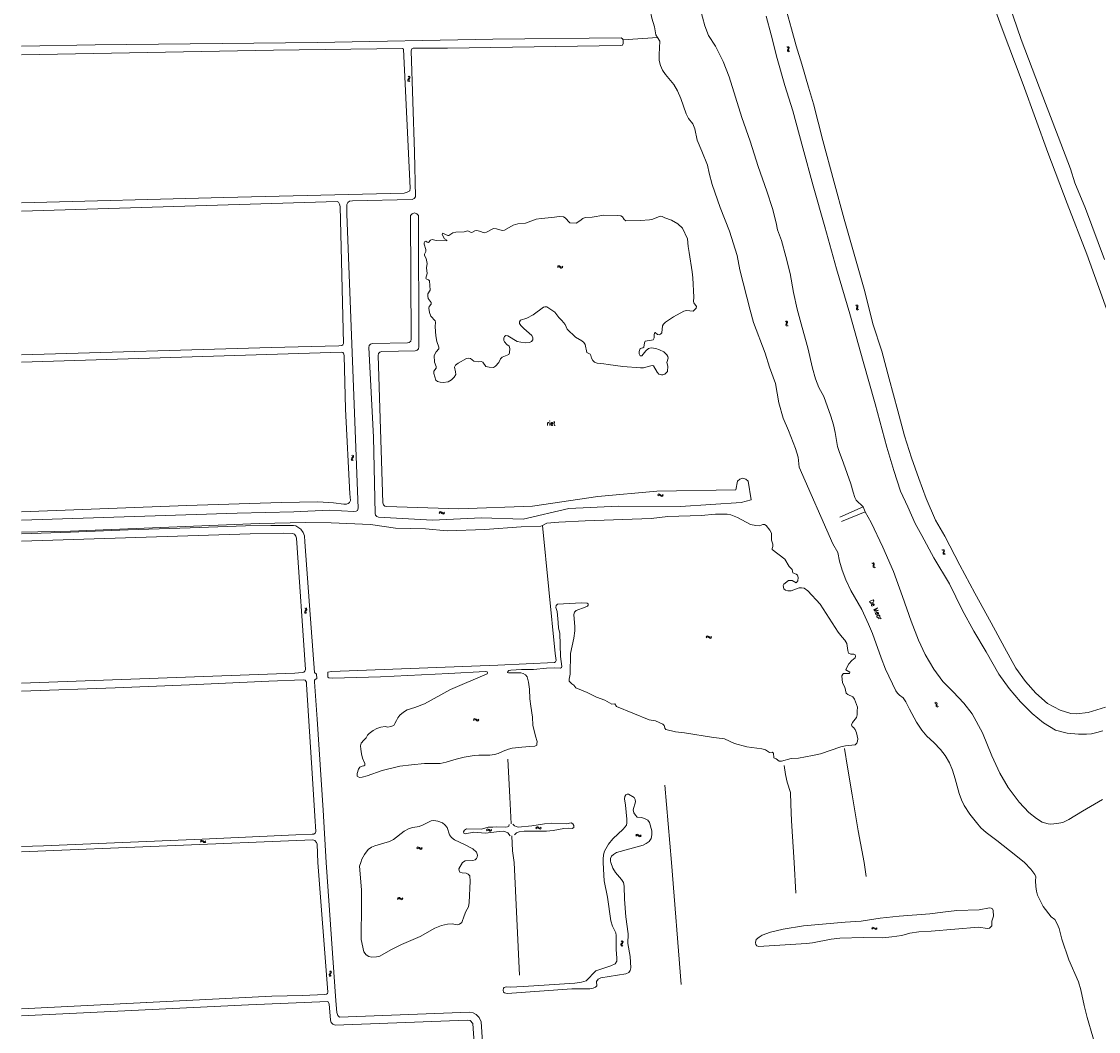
# Model space of a CAD drawing. Header units: metres. Extents: x 189705 to 199106, y 581686 to 588448.
# Tile 45 of 256: x 192000 to 192504, y 583921 to 584394. Entities that reach past the tile are written whole.
import ezdxf

# ---------------------------------------------------------------- set-up
doc = ezdxf.new("R2010")
doc.units = ezdxf.units.M
doc.layers.add('B-WA-OG-GBKN-G', color=7, linetype='Continuous', lineweight=18)
doc.styles.add('Style-STANDARD', font='STANDARD.shx')

msp = doc.modelspace()

# ---------------------------------------------------------------- linework, layer by layer
at = {"layer": 'B-WA-OG-GBKN-G'}
for p, q in [((192358.524, 584382.027), (192358.872, 584381.816)), ((192358.767, 584380.464), (192358.762, 584380.135)), ((192358.762, 584380.135), (192358.967, 584379.868)), ((192358.921, 584380.842), (192358.767, 584380.464)), ((192358.872, 584381.816), (192359.072, 584381.555)), ((192359.07, 584381.229), (192358.921, 584380.842)), ((192358.967, 584379.868), (192359.317, 584379.657)), ((192358.995, 584382.183), (192359.345, 584381.974)), ((192359.072, 584381.555), (192359.07, 584381.229)), ((192359.24, 584380.621), (192359.235, 584380.292)), ((192359.235, 584380.292), (192359.439, 584380.024)), ((192359.392, 584381), (192359.24, 584380.621)), ((192359.345, 584381.974), (192359.546, 584381.716)), ((192359.543, 584381.378), (192359.392, 584381)), ((192359.439, 584380.024), (192359.789, 584379.813)), ((192359.546, 584381.716), (192359.543, 584381.378)), ((192181.079, 584368.15), (192181.371, 584367.866)), ((192181.371, 584367.866), (192181.508, 584367.568)), ((192181.508, 584367.568), (192181.434, 584367.25)), ((192181.573, 584368.197), (192181.868, 584367.916)), ((192181.868, 584367.916), (192182.007, 584367.619)), ((192182.007, 584367.619), (192181.929, 584367.29)), ((192180.969, 584366.572), (192180.89, 584366.252)), ((192180.89, 584366.252), (192181.032, 584365.946)), ((192181.203, 584366.906), (192180.969, 584366.572)), ((192181.032, 584365.946), (192181.326, 584365.662)), ((192181.434, 584367.25), (192181.203, 584366.906)), ((192181.465, 584366.619), (192181.387, 584366.299)), ((192181.387, 584366.299), (192181.526, 584365.993)), ((192181.697, 584366.955), (192181.465, 584366.619)), ((192181.526, 584365.993), (192181.821, 584365.71)), ((192181.929, 584367.29), (192181.697, 584366.955)), ((192251.066, 584279.045), (192251.36, 584279.327)), ((192251.092, 584278.549), (192251.388, 584278.829)), ((192251.36, 584279.327), (192251.662, 584279.453)), ((192251.388, 584278.829), (192251.692, 584278.953)), ((192251.662, 584279.453), (192251.988, 584279.361)), ((192251.692, 584278.953), (192252.006, 584278.865)), ((192251.988, 584279.361), (192252.312, 584279.115)), ((192252.006, 584278.865), (192252.34, 584278.619)), ((192252.312, 584279.115), (192252.638, 584278.869)), ((192252.34, 584278.619), (192252.664, 584278.371)), ((192252.638, 584278.869), (192252.954, 584278.777)), ((192252.664, 584278.371), (192252.98, 584278.279)), ((192252.954, 584278.777), (192253.266, 584278.903)), ((192252.98, 584278.279), (192253.292, 584278.407)), ((192253.266, 584278.903), (192253.562, 584279.185)), ((192253.292, 584278.407), (192253.588, 584278.689)), ((192391.071, 584260.786), (192390.699, 584260.954)), ((192391.305, 584260.543), (192391.071, 584260.786)), ((192391.125, 584259.429), (192391.232, 584259.822)), ((192391.162, 584259.092), (192391.125, 584259.429)), ((192391.521, 584260.995), (192391.149, 584261.164)), ((192391.392, 584258.86), (192391.162, 584259.092)), ((192391.232, 584259.822), (192391.338, 584260.216)), ((192391.338, 584260.216), (192391.305, 584260.543)), ((192391.764, 584258.693), (192391.392, 584258.86)), ((192391.757, 584260.754), (192391.521, 584260.995)), ((192391.578, 584259.632), (192391.681, 584260.033)), ((192391.614, 584259.307), (192391.578, 584259.632)), ((192391.843, 584259.072), (192391.614, 584259.307)), ((192391.681, 584260.033), (192391.79, 584260.427)), ((192391.79, 584260.427), (192391.757, 584260.754)), ((192392.214, 584258.903), (192391.843, 584259.072)), ((192358.15, 584253.234), (192357.801, 584253.445)), ((192358.04, 584251.542), (192358.043, 584251.88)), ((192358.24, 584251.283), (192358.04, 584251.542)), ((192358.043, 584251.88), (192358.196, 584252.257)), ((192358.354, 584252.965), (192358.15, 584253.234)), ((192358.196, 584252.257), (192358.348, 584252.636)), ((192358.622, 584253.389), (192358.273, 584253.6)), ((192358.348, 584252.636), (192358.354, 584252.965)), ((192358.514, 584251.701), (192358.517, 584252.028)), ((192358.714, 584251.441), (192358.514, 584251.701)), ((192358.517, 584252.028), (192358.667, 584252.414)), ((192358.828, 584253.121), (192358.622, 584253.389)), ((192358.667, 584252.414), (192358.822, 584252.792)), ((192359.062, 584251.228), (192358.714, 584251.441)), ((192358.822, 584252.792), (192358.828, 584253.121)), ((192358.59, 584251.073), (192358.24, 584251.283)), ((192154.529, 584189.17), (192154.449, 584188.851)), ((192154.449, 584188.851), (192154.589, 584188.544)), ((192154.764, 584189.503), (192154.529, 584189.17)), ((192154.589, 584188.544), (192154.883, 584188.259)), ((192154.645, 584190.748), (192154.937, 584190.463)), ((192154.997, 584189.847), (192154.764, 584189.503)), ((192154.937, 584190.463), (192155.073, 584190.164)), ((192155.026, 584189.215), (192154.946, 584188.896)), ((192154.946, 584188.896), (192155.084, 584188.589)), ((192155.073, 584190.164), (192154.997, 584189.847)), ((192155.259, 584189.551), (192155.026, 584189.215)), ((192155.084, 584188.589), (192155.377, 584188.304)), ((192155.14, 584190.793), (192155.433, 584190.51)), ((192155.492, 584189.884), (192155.259, 584189.551)), ((192155.433, 584190.51), (192155.571, 584190.213)), ((192155.571, 584190.213), (192155.492, 584189.884)), ((192297.996, 584172.156), (192298.288, 584172.44)), ((192298.025, 584171.66), (192298.319, 584171.942)), ((192298.288, 584172.44), (192298.589, 584172.568)), ((192298.319, 584171.942), (192298.622, 584172.068)), ((192298.589, 584172.568), (192298.916, 584172.478)), ((192298.622, 584172.068), (192298.937, 584171.982)), ((192298.916, 584172.478), (192299.241, 584172.234)), ((192298.937, 584171.982), (192299.273, 584171.739)), ((192299.241, 584172.234), (192299.569, 584171.991)), ((192299.273, 584171.739), (192299.599, 584171.493)), ((192299.569, 584171.991), (192299.886, 584171.901)), ((192299.599, 584171.493), (192299.915, 584171.403)), ((192299.886, 584171.901), (192300.197, 584172.029)), ((192299.915, 584171.403), (192300.226, 584171.533)), ((192300.197, 584172.029), (192300.491, 584172.313)), ((192300.226, 584171.533), (192300.52, 584171.817)), ((192195.617, 584163.908), (192195.912, 584164.189)), ((192195.641, 584163.412), (192195.938, 584163.691)), ((192195.912, 584164.189), (192196.214, 584164.314)), ((192195.938, 584163.691), (192196.243, 584163.814)), ((192196.214, 584164.314), (192196.54, 584164.221)), ((192196.243, 584163.814), (192196.556, 584163.725)), ((192196.54, 584164.221), (192196.863, 584163.974)), ((192196.556, 584163.725), (192196.89, 584163.478)), ((192196.863, 584163.974), (192197.188, 584163.727)), ((192196.89, 584163.478), (192197.213, 584163.229)), ((192197.188, 584163.727), (192197.504, 584163.634)), ((192197.213, 584163.229), (192197.529, 584163.136)), ((192197.504, 584163.634), (192197.816, 584163.759)), ((192197.529, 584163.136), (192197.841, 584163.263)), ((192197.816, 584163.759), (192198.113, 584164.04)), ((192197.841, 584163.263), (192198.138, 584163.544)), ((192431.55, 584146.218), (192431.172, 584146.373)), ((192431.793, 584145.985), (192431.55, 584146.218)), ((192431.992, 584146.445), (192431.614, 584146.6)), ((192431.747, 584145.261), (192431.838, 584145.659)), ((192431.838, 584145.659), (192431.793, 584145.985)), ((192432.237, 584146.213), (192431.992, 584146.445)), ((192432.101, 584145.084), (192432.189, 584145.49)), ((192432.189, 584145.49), (192432.282, 584145.887)), ((192432.282, 584145.887), (192432.237, 584146.213)), ((192399.169, 584140.251), (192398.786, 584140.394)), ((192431.656, 584144.865), (192431.747, 584145.261)), ((192431.705, 584144.53), (192431.656, 584144.865)), ((192431.944, 584144.306), (192431.705, 584144.53)), ((192432.321, 584144.153), (192431.944, 584144.306)), ((192432.149, 584144.762), (192432.101, 584145.084)), ((192432.387, 584144.535), (192432.149, 584144.762)), ((192432.763, 584144.38), (192432.387, 584144.535)), ((192398.734, 584140.011), (192398.351, 584140.154)), ((192398.984, 584139.785), (192398.734, 584140.011)), ((192398.88, 584138.661), (192398.96, 584139.06)), ((192398.94, 584138.328), (192398.88, 584138.661)), ((192399.185, 584138.111), (192398.94, 584138.328)), ((192398.96, 584139.06), (192399.039, 584139.461)), ((192399.039, 584139.461), (192398.984, 584139.785)), ((192399.421, 584140.026), (192399.169, 584140.251)), ((192399.567, 584137.969), (192399.185, 584138.111)), ((192399.319, 584138.894), (192399.394, 584139.302)), ((192399.376, 584138.573), (192399.319, 584138.894)), ((192399.621, 584138.353), (192399.376, 584138.573)), ((192399.394, 584139.302), (192399.476, 584139.701)), ((192399.476, 584139.701), (192399.421, 584140.026)), ((192400.002, 584138.209), (192399.621, 584138.353)), ((192132.672, 584117.554), (192132.606, 584117.232)), ((192132.606, 584117.232), (192132.76, 584116.931)), ((192132.892, 584117.898), (192132.672, 584117.554)), ((192132.719, 584119.136), (192133.022, 584118.864)), ((192132.76, 584116.931), (192133.065, 584116.66)), ((192133.11, 584118.251), (192132.892, 584117.898)), ((192133.022, 584118.864), (192133.171, 584118.571)), ((192133.166, 584117.621), (192133.1, 584117.299)), ((192133.1, 584117.299), (192133.252, 584116.998)), ((192133.171, 584118.571), (192133.11, 584118.251)), ((192133.384, 584117.967), (192133.166, 584117.621)), ((192133.211, 584119.203), (192133.516, 584118.933)), ((192133.252, 584116.998), (192133.558, 584116.727)), ((192133.602, 584118.31), (192133.384, 584117.967)), ((192133.516, 584118.933), (192133.667, 584118.642)), ((192133.667, 584118.642), (192133.602, 584118.31)), ((192320.758, 584105.739), (192321.053, 584106.019)), ((192320.781, 584105.242), (192321.078, 584105.521)), ((192321.053, 584106.019), (192321.356, 584106.144)), ((192321.078, 584105.521), (192321.383, 584105.643)), ((192321.356, 584106.144), (192321.681, 584106.05)), ((192321.383, 584105.643), (192321.697, 584105.554)), ((192321.681, 584106.05), (192322.004, 584105.802)), ((192321.697, 584105.554), (192322.029, 584105.306)), ((192322.004, 584105.802), (192322.329, 584105.555)), ((192322.029, 584105.306), (192322.352, 584105.057)), ((192322.329, 584105.555), (192322.644, 584105.461)), ((192322.352, 584105.057), (192322.668, 584104.963)), ((192322.644, 584105.461), (192322.957, 584105.586)), ((192322.668, 584104.963), (192322.98, 584105.089)), ((192322.957, 584105.586), (192323.254, 584105.866)), ((192322.98, 584105.089), (192323.278, 584105.37)), ((192428.058, 584075.043), (192428.457, 584074.959)), ((192428.457, 584074.959), (192428.731, 584074.781)), ((192427.663, 584074.743), (192428.061, 584074.656)), ((192428.061, 584074.656), (192428.335, 584074.474)), ((192428.335, 584074.474), (192428.439, 584074.165)), ((192428.424, 584073.751), (192428.401, 584073.343)), ((192428.401, 584073.343), (192428.503, 584073.03)), ((192428.439, 584074.165), (192428.424, 584073.751)), ((192428.503, 584073.03), (192428.785, 584072.845)), ((192428.731, 584074.781), (192428.839, 584074.459)), ((192428.785, 584072.845), (192429.185, 584072.759)), ((192428.818, 584074.053), (192428.798, 584073.645)), ((192428.798, 584073.645), (192428.9, 584073.332)), ((192428.839, 584074.459), (192428.818, 584074.053)), ((192428.9, 584073.332), (192429.18, 584073.146)), ((192429.18, 584073.146), (192429.58, 584073.06)), ((192211.647, 584067.016), (192211.941, 584067.298)), ((192211.673, 584066.52), (192211.969, 584066.8)), ((192211.941, 584067.298), (192212.243, 584067.424)), ((192211.969, 584066.8), (192212.273, 584066.924)), ((192212.243, 584067.424), (192212.569, 584067.332)), ((192212.273, 584066.924), (192212.587, 584066.836)), ((192212.569, 584067.332), (192212.893, 584067.086)), ((192212.587, 584066.836), (192212.921, 584066.59)), ((192212.893, 584067.086), (192213.219, 584066.84)), ((192212.921, 584066.59), (192213.245, 584066.342)), ((192213.219, 584066.84), (192213.535, 584066.748)), ((192213.245, 584066.342), (192213.561, 584066.25)), ((192213.535, 584066.748), (192213.847, 584066.874)), ((192213.561, 584066.25), (192213.873, 584066.378)), ((192213.847, 584066.874), (192214.143, 584067.156)), ((192213.873, 584066.378), (192214.169, 584066.66)), ((192217.737, 584015.255), (192218.013, 584015.555)), ((192217.792, 584014.762), (192218.071, 584015.059)), ((192218.013, 584015.555), (192218.307, 584015.699)), ((192218.071, 584015.059), (192218.367, 584015.201)), ((192218.307, 584015.699), (192218.638, 584015.626)), ((192218.367, 584015.201), (192218.686, 584015.132)), ((192218.638, 584015.626), (192218.976, 584015.4)), ((192218.686, 584015.132), (192219.034, 584014.907)), ((192218.976, 584015.4), (192219.316, 584015.174)), ((192219.034, 584014.907), (192219.372, 584014.679)), ((192219.316, 584015.174), (192219.637, 584015.101)), ((192219.372, 584014.679), (192219.693, 584014.606)), ((192219.637, 584015.101), (192219.941, 584015.246)), ((192219.693, 584014.606), (192219.997, 584014.752)), ((192219.941, 584015.246), (192220.22, 584015.545)), ((192219.997, 584014.752), (192220.275, 584015.051)), ((192240.927, 584016.242), (192241.2, 584016.544)), ((192240.988, 584015.749), (192241.264, 584016.05)), ((192241.2, 584016.544), (192241.493, 584016.692)), ((192241.264, 584016.05), (192241.558, 584016.195)), ((192241.493, 584016.692), (192241.824, 584016.623)), ((192241.558, 584016.195), (192241.878, 584016.129)), ((192241.824, 584016.623), (192242.165, 584016.401)), ((192241.878, 584016.129), (192242.228, 584015.908)), ((192242.165, 584016.401), (192242.508, 584016.178)), ((192242.228, 584015.908), (192242.569, 584015.683)), ((192242.508, 584016.178), (192242.829, 584016.109)), ((192242.569, 584015.683), (192242.891, 584015.614)), ((192242.829, 584016.109), (192243.132, 584016.257)), ((192242.891, 584015.614), (192243.193, 584015.764)), ((192243.132, 584016.257), (192243.407, 584016.559)), ((192243.193, 584015.764), (192243.468, 584016.066)), ((192083.829, 584009.981), (192084.112, 584010.274)), ((192083.873, 584009.486), (192084.158, 584009.777)), ((192084.112, 584010.274), (192084.409, 584010.411)), ((192084.158, 584009.777), (192084.458, 584009.912)), ((192084.409, 584010.411), (192084.738, 584010.331)), ((192084.458, 584009.912), (192084.775, 584009.836)), ((192084.738, 584010.331), (192085.071, 584010.097)), ((192084.775, 584009.836), (192085.118, 584009.602)), ((192085.071, 584010.097), (192085.406, 584009.863)), ((192085.118, 584009.602), (192085.451, 584009.367)), ((192085.406, 584009.863), (192085.725, 584009.783)), ((192085.451, 584009.367), (192085.77, 584009.286)), ((192085.725, 584009.783), (192086.032, 584009.92)), ((192085.77, 584009.286), (192086.077, 584009.426)), ((192086.032, 584009.92), (192086.318, 584010.213)), ((192086.077, 584009.426), (192086.362, 584009.718)), ((192287.757, 584012.81), (192288.052, 584013.092)), ((192287.783, 584012.314), (192288.079, 584012.594)), ((192288.052, 584013.092), (192288.354, 584013.217)), ((192288.079, 584012.594), (192288.383, 584012.717)), ((192288.354, 584013.217), (192288.68, 584013.125)), ((192288.383, 584012.717), (192288.697, 584012.629)), ((192288.68, 584013.125), (192289.003, 584012.879)), ((192288.697, 584012.629), (192289.031, 584012.383)), ((192289.003, 584012.879), (192289.329, 584012.632)), ((192289.031, 584012.383), (192289.355, 584012.134)), ((192289.329, 584012.632), (192289.645, 584012.54)), ((192289.355, 584012.134), (192289.671, 584012.042)), ((192289.645, 584012.54), (192289.957, 584012.666)), ((192289.671, 584012.042), (192289.983, 584012.17)), ((192289.957, 584012.666), (192290.253, 584012.947)), ((192289.983, 584012.17), (192290.279, 584012.451)), ((192185.097, 584006.87), (192185.39, 584007.152)), ((192185.123, 584006.374), (192185.419, 584006.654)), ((192185.39, 584007.152), (192185.692, 584007.279)), ((192185.419, 584006.654), (192185.723, 584006.779)), ((192185.692, 584007.279), (192186.018, 584007.187)), ((192185.723, 584006.779), (192186.037, 584006.691)), ((192186.018, 584007.187), (192186.343, 584006.941)), ((192186.037, 584006.691), (192186.371, 584006.445)), ((192186.343, 584006.941), (192186.669, 584006.696)), ((192186.371, 584006.445), (192186.695, 584006.198)), ((192186.669, 584006.696), (192186.985, 584006.604)), ((192186.695, 584006.198), (192187.011, 584006.106)), ((192186.985, 584006.604), (192187.297, 584006.73)), ((192187.011, 584006.106), (192187.323, 584006.234)), ((192187.297, 584006.73), (192187.593, 584007.013)), ((192187.323, 584006.234), (192187.619, 584006.517)), ((192176.117, 583983.168), (192176.387, 583983.472)), ((192176.182, 583982.675), (192176.455, 583982.978)), ((192176.387, 583983.472), (192176.679, 583983.621)), ((192176.455, 583982.978), (192176.748, 583983.125)), ((192176.679, 583983.621), (192177.011, 583983.556)), ((192176.748, 583983.125), (192177.068, 583983.062)), ((192177.011, 583983.556), (192177.353, 583983.336)), ((192177.068, 583983.062), (192177.42, 583982.844)), ((192177.353, 583983.336), (192177.698, 583983.116)), ((192177.42, 583982.844), (192177.763, 583982.622)), ((192177.698, 583983.116), (192178.02, 583983.05)), ((192177.763, 583982.622), (192178.085, 583982.555)), ((192178.02, 583983.05), (192178.321, 583983.2)), ((192178.085, 583982.555), (192178.386, 583982.708)), ((192178.321, 583983.2), (192178.594, 583983.504)), ((192178.386, 583982.708), (192178.659, 583983.012)), ((192398.245, 583969.221), (192398.511, 583969.53)), ((192398.319, 583968.729), (192398.587, 583969.037)), ((192398.511, 583969.53), (192398.799, 583969.684)), ((192398.587, 583969.037), (192398.877, 583969.189)), ((192398.799, 583969.684), (192399.133, 583969.624)), ((192398.877, 583969.189), (192399.198, 583969.132)), ((192399.133, 583969.624), (192399.479, 583969.41)), ((192399.198, 583969.132), (192399.554, 583968.919)), ((192399.479, 583969.41), (192399.827, 583969.196)), ((192399.554, 583968.919), (192399.901, 583968.703)), ((192399.827, 583969.196), (192400.15, 583969.135)), ((192400.15, 583969.135), (192400.449, 583969.291)), ((192400.449, 583969.291), (192400.716, 583969.6)), ((192400.522, 583968.799), (192400.79, 583969.109)), ((192399.901, 583968.703), (192400.224, 583968.642)), ((192400.224, 583968.642), (192400.522, 583968.799)), ((192280.757, 583961.713), (192280.685, 583961.392)), ((192280.685, 583961.392), (192280.832, 583961.088)), ((192280.985, 583962.051), (192280.757, 583961.713)), ((192280.832, 583961.088), (192281.131, 583960.81)), ((192280.839, 583963.293), (192281.137, 583963.014)), ((192281.21, 583962.4), (192280.985, 583962.051)), ((192281.137, 583963.014), (192281.279, 583962.718)), ((192281.253, 583961.769), (192281.18, 583961.448)), ((192281.18, 583961.448), (192281.325, 583961.144)), ((192281.279, 583962.718), (192281.21, 583962.4)), ((192281.478, 583962.109), (192281.253, 583961.769)), ((192281.325, 583961.144), (192281.625, 583960.866)), ((192281.333, 583963.349), (192281.632, 583963.073)), ((192281.704, 583962.448), (192281.478, 583962.109)), ((192281.632, 583963.073), (192281.776, 583962.779)), ((192281.776, 583962.779), (192281.704, 583962.448)), ((192144.196, 583949.157), (192144.499, 583948.885)), ((192144.499, 583948.885), (192144.647, 583948.592)), ((192144.688, 583949.223), (192144.993, 583948.953)), ((192144.993, 583948.953), (192145.143, 583948.662)), ((192144.145, 583947.576), (192144.079, 583947.253)), ((192144.079, 583947.253), (192144.232, 583946.953)), ((192144.366, 583947.919), (192144.145, 583947.576)), ((192144.232, 583946.953), (192144.537, 583946.68)), ((192144.585, 583948.271), (192144.366, 583947.919)), ((192144.64, 583947.642), (192144.574, 583947.319)), ((192144.574, 583947.319), (192144.724, 583947.019)), ((192144.647, 583948.592), (192144.585, 583948.271)), ((192144.858, 583947.987), (192144.64, 583947.642)), ((192144.724, 583947.019), (192145.029, 583946.747)), ((192145.077, 583948.33), (192144.858, 583947.987)), ((192145.143, 583948.662), (192145.077, 583948.33))]:
    msp.add_line(p, q, dxfattribs=at)
at = {"layer": 'B-WA-OG-GBKN-G', "flags": 128}
for points in [[(192297.93, 584386.302), (192297.069, 584387.602), (192296.456, 584391.297), (192295.301, 584395.311), (192294.404, 584399.152), (192291.812, 584407.352), (192289.453, 584413.041), (192287.489, 584416.961), (192285.908, 584420.738), (192280.559, 584429.563), (192277.887, 584432.122), (192277.125, 584433.274), (192275.997, 584436.094)], [(192509.043, 584257.136), (192499.062, 584284.919), (192489.832, 584308.515), (192480.765, 584332.53), (192469.136, 584364.246), (192458.94, 584391.692), (192450.069, 584416.329)], [(192459.038, 584412.397), (192468.336, 584385.391), (192476.883, 584362.735), (192485.573, 584339.997), (192491.435, 584324.859), (192493.356, 584318.332), (192498.334, 584306.238), (192507.298, 584282.428)], [(192317.959, 584399.926), (192320.148, 584391.797), (192321.849, 584387.229), (192325.082, 584382.219), (192328.734, 584375.097), (192331.524, 584367.835), (192334.405, 584358.449), (192337.344, 584348.876), (192341.379, 584337.716), (192345.104, 584325.856), (192349.119, 584314.317), (192351.804, 584306.251), (192353.494, 584299.513), (192354.143, 584296.228), (192356.043, 584291.318), (192357.995, 584283.737), (192360.094, 584275.884), (192361.618, 584266.977), (192363.331, 584259.171), (192365.68, 584250.533), (192368.335, 584241.063), (192370.527, 584231.537), (192371.899, 584226.474), (192373.499, 584222.408), (192375.768, 584218.141), (192379.125, 584209.071)], [(192358.268, 584398.756), (192360.643, 584390.343), (192362.819, 584382.387), (192365.464, 584373.787), (192368.644, 584362.996), (192371.04, 584355.253), (192375.358, 584338.04), (192380.449, 584319.104), (192385.337, 584301.272), (192390.369, 584283.705), (192394.953, 584267.364), (192398.803, 584252.259), (192402.993, 584239.44), (192406.376, 584226.408), (192410.452, 584211.436), (192413.551, 584199.721), (192416.825, 584189.497), (192420.356, 584179.773), (192423.795, 584170.447), (192428.203, 584160.222), (192432.461, 584152.733), (192439.496, 584139.26), (192446.583, 584126.048), (192454.187, 584112.243), (192460.503, 584100.595), (192465.83, 584090.983), (192470.247, 584084.795), (192475.168, 584079.347), (192480.617, 584074.431), (192486.515, 584071.368), (192491.471, 584069.805), (192494.203, 584069.61), (192499.611, 584070.175), (192507.705, 584072.677)], [(192506.522, 584061.569), (192503.782, 584060.835), (192501.186, 584060.218), (192498.81, 584060.04), (192495.095, 584060.048), (192489.867, 584060.606), (192484.373, 584062.017), (192478.727, 584065.457), (192473.404, 584069.797), (192467.882, 584075.25), (192462.615, 584081.538), (192457.862, 584088.109), (192451.836, 584098.564), (192446.144, 584108.336), (192440.598, 584118.368), (192434.717, 584130.417), (192427.425, 584142.598), (192421.7, 584153.063), (192418.593, 584158.723), (192415.224, 584166.476), (192411.803, 584173.944), (192408.619, 584183.504), (192405.305, 584194.555), (192399.797, 584214.808), (192394.197, 584234.653), (192388.068, 584256.867), (192381.816, 584277.957), (192376.307, 584297.73), (192370.798, 584316.85), (192365.991, 584334.662), (192361.337, 584351.973), (192357.477, 584363.795), (192353.921, 584376.544), (192351.102, 584387.565), (192348.857, 584396.299)], [(192281.76, 584385.208), (192281.519, 584385.744), (192280.905, 584386.17), (192220.705, 584385.466), (192138.548, 584384.037), (192034.422, 584382.848), (192000, 584382.219)], [(192183.466, 584381.306), (192199.489, 584381.344), (192280.659, 584382.511), (192281.519, 584382.772), (192281.844, 584383.486), (192281.803, 584385.112), (192281.76, 584385.208)], [(192281.76, 584385.208), (192297.93, 584386.302)], [(192318.603, 584333.098), (192316.559, 584338.261), (192315.376, 584343.596), (192314.513, 584345.939), (192312.478, 584348.359), (192311.39, 584350.545), (192308.793, 584357.779), (192307.244, 584361.276), (192305.578, 584364.314), (192301.588, 584369.029), (192300.25, 584371.032), (192299.34, 584373.171), (192298.727, 584375.622), (192298.666, 584378.415), (192299.012, 584384.671), (192297.93, 584386.302)], [(192000, 584160.259), (192100.943, 584163.526), (192127.549, 584164.216), (192144.175, 584164.97), (192155.683, 584164.334), (192156.723, 584164.445), (192157.356, 584164.755), (192157.725, 584165.977), (192152.399, 584303.628), (192152.332, 584308.147), (192152.908, 584309.093), (192153.665, 584309.632), (192155.035, 584309.771), (192183.062, 584310.448), (192183.972, 584310.913), (192184.6, 584311.757), (192184.057, 584332.628), (192182.487, 584380.104), (192182.809, 584380.97), (192183.466, 584381.306)], [(192000, 584378.207), (192117.988, 584380.328), (192178.491, 584381.161), (192178.976, 584380.861), (192182.05, 584315.773), (192181.833, 584314.501), (192180.696, 584313.831), (192179.279, 584313.36), (192094.713, 584311.352), (192000, 584308.867)], [(192318.603, 584333.098), (192321.311, 584326.552), (192322.104, 584322.785), (192323.488, 584317.53), (192327.253, 584306.791), (192331.562, 584295.58), (192335.186, 584284.279), (192336.426, 584277.498), (192341.256, 584258.678), (192342.934, 584252.795), (192348.275, 584238.457), (192350.348, 584231.923), (192353.258, 584224.239), (192354.725, 584215.228), (192356.786, 584208.058), (192359.301, 584202.219), (192362.507, 584193.804), (192363.813, 584189.844), (192364.296, 584185.155)], [(192000, 584305.054), (192147.801, 584309.505), (192148.515, 584309.155), (192148.953, 584308.347), (192149.218, 584307.181), (192150.862, 584243.071), (192150.536, 584242.458), (192149.981, 584242.149), (192148.663, 584241.959), (192116.953, 584241.199), (192000, 584237.713)], [(192182.2, 584302.914), (192182.97, 584303.81), (192184.103, 584304.145), (192185.236, 584303.81), (192186.006, 584302.914)], [(192182.2, 584302.914), (192182.511, 584245.069)], [(192186.006, 584302.914), (192186.16, 584241.391)], [(192209.033, 584295.762), (192210.343, 584295.105), (192210.954, 584294.991), (192212.361, 584295.733), (192213.348, 584295.907), (192214.572, 584295.654), (192216.672, 584294.836), (192217.836, 584295.09), (192221.151, 584296.813), (192222.549, 584296.717), (192225.08, 584296.009), (192226.271, 584296.111), (192230.308, 584298.486), (192232.48, 584299.066), (192236.13, 584299.4), (192241.095, 584301.185), (192243.447, 584301.642), (192248.393, 584301.978), (192251.987, 584302.564), (192253.869, 584302.402), (192254.643, 584301.885), (192256.904, 584299.521), (192259.852, 584299.407), (192261.581, 584300.511), (192262.903, 584301.633), (192264.062, 584302.014), (192267.234, 584302.21)], [(192267.234, 584302.21), (192272.726, 584303.091), (192279.205, 584302.977), (192280.733, 584302.808), (192281.503, 584302.393), (192282.346, 584301.039), (192283.118, 584300.548), (192289.872, 584300.669), (192294.082, 584300.964), (192295.675, 584301.303), (192299.225, 584302.701), (192300.118, 584302.544), (192301.404, 584301.809), (192304.499, 584300.81), (192307.356, 584299.068), (192309.634, 584297.111), (192311.978, 584292.106), (192312.209, 584288.505), (192312.805, 584285.672), (192314.223, 584276.533), (192314.434, 584273.819)], [(192190.087, 584275.866), (192189.702, 584278.398), (192189.936, 584280.461), (192189.555, 584282.79), (192188.788, 584284.221), (192188.823, 584284.933), (192189.332, 584286.062), (192189.311, 584287.002), (192188.571, 584289.475), (192188.656, 584290.239), (192188.948, 584290.83), (192189.325, 584291.015), (192189.947, 584290.419), (192190.559, 584290.357), (192191.5, 584291.418), (192192.358, 584291.716), (192194.274, 584291.2), (192199.153, 584291.077), (192199.198, 584291.357), (192198.064, 584292.12), (192197.055, 584294.13), (192197.171, 584294.641), (192199.633, 584293.526), (192200.19, 584293.639), (192202.016, 584294.899), (192203.509, 584295.185), (192207.316, 584295.293), (192209.033, 584295.762)], [(192194.265, 584232.214), (192193.483, 584234.305), (192193.214, 584237.348), (192194.19, 584239.147), (192195.403, 584240.596), (192195.462, 584241.36), (192194.518, 584243.931), (192194.026, 584246.663), (192193.758, 584250.772), (192193.937, 584253.062), (192193.721, 584253.668), (192191.742, 584255.885), (192191.174, 584257.473), (192190.825, 584259.524), (192190.909, 584260.313), (192191.9, 584261.452), (192191.833, 584262.213), (192190.52, 584264.14), (192190.268, 584265.227), (192190.321, 584266.32), (192191.351, 584267.968), (192191.051, 584272.408), (192190.611, 584272.829), (192189.585, 584273.264), (192189.324, 584273.589), (192190.087, 584275.866)], [(192314.434, 584273.819), (192314.912, 584264.761), (192314.78, 584262.624), (192314.996, 584262.02), (192316.252, 584260.37), (192315.99, 584259.551), (192314.571, 584258.225), (192311.492, 584258.539), (192310.228, 584258.232), (192305.386, 584255.511), (192301.629, 584253.066), (192300.658, 584252.13), (192300.296, 584251.31), (192299.961, 584247.975), (192299.314, 584247.377), (192298.61, 584247.108), (192297.972, 584247.195), (192296.858, 584248.187), (192296.532, 584248.002), (192296.303, 584246.879), (192296.28, 584245.634), (192295.84, 584244.811), (192295.135, 584244.542), (192292.123, 584244.045), (192291.757, 584243.377)], [(192274.76, 584233.126), (192272.694, 584233.512), (192269.717, 584233.777), (192268.408, 584234.359), (192267.605, 584235.104), (192266.949, 584236.105), (192266.639, 584237.445), (192266.324, 584237.972), (192264.881, 584238.881), (192264.015, 584242.494), (192263.461, 584243.422), (192262.478, 584244.239), (192259.495, 584245.927), (192255.603, 584249.703), (192254.59, 584251.866), (192253.05, 584253.814), (192251.7, 584255.156), (192249.892, 584257.683), (192246.128, 584260.243), (192245.187, 584260.273), (192244.429, 584260.105), (192239.734, 584256.471), (192236.72, 584254.882), (192233.793, 584253.98), (192233.251, 584253.231)], [(192233.251, 584253.231), (192233.321, 584252.395), (192233.952, 584251.392), (192235.25, 584250.074), (192239.083, 584246.728), (192239.487, 584245.644), (192239.482, 584244.705), (192238.89, 584243.904), (192237.96, 584243.452), (192236.286, 584243.34), (192233.944, 584243.593), (192232.183, 584243.987), (192227.832, 584246.636), (192226.815, 584246.716), (192226.314, 584246.374), (192225.877, 584245.451), (192225.951, 584244.411), (192226.219, 584243.755), (192227.26, 584242.609), (192228.396, 584241.746), (192228.672, 584240.735), (192228.616, 584238.626), (192228.301, 584237.933), (192225.181, 584236.62), (192224.361, 584235.815), (192223.532, 584234.196)], [(192164.404, 584243.004), (192163.517, 584242.742), (192162.887, 584242.065), (192162.69, 584241.161)], [(192164.404, 584243.004), (192180.793, 584243.309)], [(192182.511, 584245.069), (192182.285, 584244.199), (192181.657, 584243.556), (192180.793, 584243.309)], [(192184.449, 584239.637), (192185.309, 584239.885), (192185.933, 584240.525), (192186.16, 584241.391)], [(192291.757, 584243.377), (192291.471, 584241.364), (192291.097, 584241.025), (192289.759, 584240.64)], [(192000, 584234.338), (192149.806, 584238.998), (192150.493, 584238.851), (192150.877, 584238.474), (192151.191, 584237.435), (192151.773, 584212.248), (192153.805, 584172.699), (192154.112, 584169.527), (192153.69, 584168.558), (192153.059, 584168.095), (192152.224, 584167.784), (192150.955, 584167.746), (192146.074, 584168.415), (192138.832, 584168.936), (192121.694, 584168.609), (192077.423, 584167.155), (192000, 584164.195)], [(192162.69, 584241.161), (192164.915, 584199.199), (192165.605, 584163.474)], [(192167.021, 584237.481), (192167.23, 584238.369), (192167.856, 584239.031), (192168.731, 584239.288)], [(192167.021, 584237.481), (192169.285, 584168.365)], [(192168.731, 584239.288), (192184.449, 584239.637)], [(192289.759, 584240.64), (192289.262, 584239.211), (192289.304, 584238.17), (192289.829, 584237.251), (192290.514, 584237.22), (192292.441, 584239.666), (192293.642, 584240.62), (192294.865, 584240.99), (192297.096, 584240.614), (192298.816, 584240.014), (192300.864, 584239.057), (192302.299, 584237.774), (192302.776, 584237.008), (192302.869, 584236.144), (192302.342, 584234.09), (192302.683, 584232.411), (192302.558, 584229.873)], [(192223.532, 584234.196), (192222.097, 584232.438), (192221.043, 584231.856), (192219.034, 584231.964), (192217.554, 584232.313), (192216.038, 584234.236), (192215.27, 584234.551), (192214.254, 584234.503), (192211.836, 584234.729), (192210.232, 584236.067), (192209.393, 584236.175), (192208.506, 584236.055), (192204.465, 584233.833), (192203.216, 584232.916), (192202.883, 584231.868), (192203.335, 584229.744), (192203.387, 584228.551), (192202.704, 584227.266), (192201.486, 584226.045), (192199.804, 584225.12), (192197.551, 584224.817), (192196.101, 584224.862), (192194.874, 584225.241), (192194.074, 584225.808), (192193.143, 584228.939), (192193.193, 584230.108), (192194.154, 584231.475), (192194.265, 584232.214)], [(192302.558, 584229.873), (192301.296, 584228.723), (192300.439, 584228.399), (192299.704, 584228.358), (192298.605, 584228.64), (192297.696, 584229.61), (192296.057, 584232.547), (192295.648, 584232.69), (192294.736, 584232.543), (192291.402, 584231.709), (192289.906, 584231.6), (192281.738, 584232.261), (192274.76, 584233.126)], [(192379.125, 584209.071), (192379.137, 584208.953), (192380.368, 584204.873), (192381.095, 584201.4), (192381.832, 584197.574), (192382.186, 584194.797), (192382.988, 584192.383), (192384.992, 584186.962), (192388.409, 584177.355), (192389.602, 584173.381), (192390.351, 584170.914), (192391.02, 584169.679), (192394.307, 584166.484)], [(192364.296, 584185.155), (192379.965, 584149.145)], [(192334.608, 584174.516), (192335.458, 584178.557)], [(192335.458, 584178.557), (192336.5, 584179.564), (192337.902, 584179.931), (192339.304, 584179.564), (192340.346, 584178.557)], [(192340.346, 584178.557), (192341.833, 584169.837)], [(192239.408, 584166.859), (192270.008, 584171.326)], [(192270.008, 584171.326), (192297.633, 584173.878)], [(192297.633, 584173.878), (192334.608, 584174.516)], [(192169.285, 584168.365), (192169.528, 584167.531), (192170.143, 584166.917), (192170.977, 584166.674)], [(192170.977, 584166.674), (192204.771, 584165.583)], [(192204.771, 584165.583), (192239.408, 584166.859)], [(192256.408, 584165.795), (192234.946, 584160.69)], [(192279.571, 584166.859), (192256.408, 584165.795)], [(192308.683, 584166.646), (192279.571, 584166.859)], [(192337.158, 584168.56), (192308.683, 584166.646)], [(192337.158, 584168.56), (192339.491, 584169.218), (192341.833, 584169.837)], [(192383.267, 584161.747), (192394.307, 584166.484)], [(192394.307, 584166.484), (192395.216, 584164.278)], [(192167.251, 584161.761), (192166.43, 584162.022), (192165.833, 584162.643), (192165.605, 584163.474)], [(192192.446, 584160.265), (192167.251, 584161.761)], [(192215.396, 584161.328), (192192.446, 584160.265)], [(192234.946, 584160.69), (192215.396, 584161.328)], [(192302.727, 584162.038), (192294.94, 584161.132), (192263.997, 584159.947)], [(192363.461, 584134.48), (192362.848, 584134.958), (192361.368, 584135.656), (192360.999, 584137.151), (192359.615, 584138.612), (192357.528, 584141.971), (192351.647, 584146.491), (192351.616, 584147.101), (192351.963, 584148.043), (192351.954, 584149.11), (192351.277, 584150.958), (192351.248, 584154.157), (192350.574, 584155.675), (192348.853, 584157.869), (192348.088, 584158.27), (192347.223, 584158.312), (192345.63, 584157.664), (192343.928, 584157.75), (192341.512, 584158.237), (192335.336, 584161.612), (192332.227, 584162.779), (192330.522, 584163.17), (192325.139, 584163.123), (192318.289, 584162.555), (192302.727, 584162.038)], [(192395.216, 584164.278), (192384.099, 584159.717)], [(192395.216, 584164.278), (192398.067, 584159.224), (192403.396, 584147.625), (192408.432, 584136.198), (192412.693, 584124.49), (192416.786, 584112.941), (192420.211, 584104.132), (192423.328, 584097.419), (192427.32, 584090.567), (192431.623, 584084.732), (192436.406, 584079.94), (192441.393, 584074.648), (192445.364, 584069.68), (192450.174, 584060.754), (192454.574, 584049.908), (192458.229, 584041.895), (192462.221, 584035.043), (192467.274, 584028.312), (192471.886, 584023.43), (192475.378, 584020.559), (192478.11, 584018.912), (192480.851, 584018.167), (192482.223, 584017.998), (192483.61, 584018.05), (192485.024, 584018.234), (192487.776, 584018.784), (192490.601, 584020.145), (192496.916, 584024.011), (192506.305, 584029.419)], [(192000, 584154.681), (192022.903, 584155.126), (192111.289, 584158.724), (192133.096, 584159.224), (192145.011, 584159.051), (192163.468, 584158.258), (192175.188, 584156.607), (192189.291, 584156.304), (192199.448, 584155.255), (192217.008, 584155.992), (192234.1, 584157.227), (192243.315, 584157.454), (192244.109, 584157.843)], [(192142.664, 584000), (192141.3, 584024.429), (192138.503, 584067.121), (192137.178, 584084.557), (192137.298, 584085.396), (192137.574, 584085.728), (192138.333, 584086.09), (192138.162, 584088.145), (192137.164, 584088.975), (192134.85, 584120.395), (192132.703, 584150.115), (192132.551, 584152.957), (192131.876, 584154.552), (192130.77, 584156.091), (192129.416, 584157.095), (192128.472, 584157.595), (192127.378, 584157.738), (192116.739, 584157.772), (192104.932, 584157.644), (192078.939, 584156.705), (192049.949, 584155.715), (192022.889, 584154.743), (192000, 584153.826)], [(192244.109, 584157.843), (192249.904, 584097.858), (192250.416, 584094.612), (192250.167, 584094.025), (192249.586, 584093.715), (192223.036, 584092.468), (192145.184, 584089.502), (192143.536, 584089.056), (192143.481, 584086.795), (192143.941, 584086.393), (192145.645, 584086.281), (192168.161, 584086.96), (192200.168, 584088.433), (192217.223, 584089.395), (192218.114, 584089.25), (192218.32, 584088.872), (192218.147, 584088.362), (192200.921, 584080.973), (192188.717, 584074.239), (192184.161, 584072.573)], [(192251.738, 584159.332), (192246.003, 584158.952), (192244.109, 584157.843)], [(192251.738, 584159.332), (192263.997, 584159.947)], [(192000, 584150.53), (192107.048, 584153.929), (192122.561, 584154.191), (192127.005, 584154.103), (192127.796, 584153.704), (192128.463, 584152.872), (192128.879, 584151.884), (192132.987, 584090.386), (192132.689, 584089.647), (192132.21, 584089.186), (192131.45, 584088.951), (192128.05, 584088.692), (192000, 584083.941)], [(192379.965, 584149.145), (192382.363, 584145.209), (192383.213, 584141.112), (192384.346, 584136.92), (192386.124, 584132.309), (192388.517, 584127.357), (192393.614, 584118.425), (192396.785, 584111.584), (192398.582, 584107.228), (192402.615, 584095.834), (192404.764, 584090.496), (192409.529, 584080.438)], [(192387.062, 584099.311), (192386.577, 584102.481), (192385.723, 584104.174), (192384.34, 584105.584), (192382.593, 584107.88), (192374.045, 584120.936), (192368.377, 584127.235), (192366.536, 584128.464), (192365.291, 584128.656), (192364.326, 584128.621), (192360.479, 584127.243), (192358.956, 584127.178), (192357.912, 584127.499), (192357.094, 584128.101), (192356.775, 584129.673), (192357.049, 584130.285), (192359.344, 584132.007), (192360.994, 584132.097), (192362.909, 584130.92), (192363.637, 584131.84), (192363.75, 584133.391), (192363.461, 584134.48)], [(192251.424, 584112.347), (192250.946, 584117.549), (192250.344, 584119.474), (192250.514, 584120.389), (192251.041, 584121.029), (192262.312, 584121.534), (192264.903, 584121.404), (192265.464, 584121.053), (192265.495, 584120.495), (192265.168, 584120.06), (192264.056, 584119.518), (192259.854, 584117.983), (192259.049, 584117.264), (192258.678, 584116.118), (192259.161, 584110.408), (192259.128, 584108.402), (192258.676, 584104.994), (192257.115, 584097.895), (192257, 584088.118), (192256.513, 584085.878), (192256.572, 584084.914), (192257.751, 584083.629), (192258.671, 584082.977), (192259.673, 584081.791)], [(192240.832, 584059.101), (192239.515, 584064.346), (192239.38, 584068.078), (192238.497, 584073.15), (192238.11, 584076.575), (192238.018, 584081.12), (192237.481, 584084.366), (192236.798, 584086.925), (192236.129, 584087.884), (192235.058, 584088.484), (192233.912, 584088.804), (192228.148, 584088.754), (192227.664, 584088.953), (192227.762, 584089.436), (192228.316, 584089.847), (192229.203, 584090.109), (192234.227, 584090.407), (192239.79, 584090.303), (192245.979, 584090.966), (192249.888, 584091.179), (192252.404, 584090.998), (192252.883, 584091.256), (192253.056, 584091.816), (192252.507, 584096.382), (192252.129, 584107.375), (192251.499, 584109.706), (192251.424, 584112.347)], [(192391.18, 584067.83), (192391.473, 584069.179), (192391.381, 584070.904), (192391.619, 584072.659), (192390.214, 584076.506), (192389.416, 584077.642), (192386.994, 584078.612), (192386.355, 584079.216), (192385.72, 584082.029), (192384.508, 584084.076), (192384.326, 584087.401), (192384.674, 584088.191), (192385.053, 584088.474), (192387.769, 584088.523), (192388.068, 584089.11), (192386.18, 584090.16), (192386.252, 584090.694), (192387.5, 584093.016), (192388.984, 584094.578), (192390.498, 584095.759), (192390.693, 584096.548), (192390.535, 584097.208), (192389.923, 584097.506), (192388.526, 584097.596), (192387.403, 584098.094), (192387.062, 584099.311)], [(192000, 584080.158), (192043.808, 584081.861), (192078.685, 584083.257), (192115.897, 584084.828), (192131.989, 584085.577), (192132.855, 584085.306), (192133.447, 584084.473), (192133.533, 584083.306), (192136.291, 584039.267), (192137.439, 584021.653), (192137.935, 584014.521), (192137.51, 584013.781), (192136.855, 584013.267), (192136.119, 584013.184), (192128.427, 584012.888), (192084.592, 584010.931), (192043.497, 584009.226), (192010.346, 584007.87), (192000, 584007.499)], [(192259.673, 584081.791), (192264.948, 584079.577), (192269.285, 584077.457), (192273.232, 584076.068), (192276.551, 584074.091), (192277.871, 584074.256), (192278.77, 584073.019), (192294.062, 584066.855), (192297.012, 584066.27), (192300.378, 584064.751), (192300.968, 584064.121), (192301.251, 584063.641), (192301.309, 584062.905), (192301.848, 584062.3), (192306.276, 584061.222), (192310.596, 584060.752), (192324.125, 584058.508), (192328.166, 584058.111), (192329.236, 584057.841), (192333.927, 584055.749), (192339.781, 584054.124), (192346.824, 584053.22), (192348.554, 584052.754), (192350.317, 584051.575), (192351.637, 584051.688), (192352.225, 584051.261)], [(192409.529, 584080.438), (192410.368, 584079.212), (192411.329, 584078.292), (192412.929, 584077.134), (192414.189, 584075.23), (192415.967, 584071.738), (192419.222, 584065.737), (192421.743, 584061.957), (192424.089, 584059.214), (192427.356, 584056.134), (192430.524, 584052.976), (192432.644, 584050.076), (192434.699, 584046.666), (192436.019, 584043.24), (192437.275, 584039.203), (192439.278, 584032.363), (192440.285, 584029.31), (192441.638, 584026.672), (192444.164, 584022.612), (192447.271, 584018.742), (192449.408, 584016.248), (192451.921, 584014.017), (192456.828, 584010.263), (192465.718, 584003.267), (192469.787, 584000)], [(192184.161, 584072.573), (192180.718, 584071.426), (192178.849, 584070.342), (192177.185, 584068.932), (192176.281, 584067.781), (192175.582, 584066.48), (192174.858, 584065.127), (192174.333, 584064.209), (192173.043, 584063.714), (192171.624, 584063.347), (192170.352, 584063.641), (192168.297, 584063.369), (192166.424, 584062.742), (192164.731, 584061.788), (192162.788, 584060.476), (192162.136, 584059.607), (192161.385, 584058.305), (192160.354, 584057.28), (192159.071, 584055.923), (192158.804, 584054.6), (192158.894, 584053.026), (192159.294, 584050.922), (192159.667, 584048.842), (192160.884, 584046.314), (192160.738, 584045.601), (192160.284, 584045.242), (192159.625, 584045.059), (192158.537, 584044.668), (192157.784, 584043.645), (192157.167, 584041.736)], [(192352.225, 584051.261), (192352.474, 584048.927), (192353.518, 584048.581), (192354.95, 584047.45), (192355.966, 584047.434), (192360.449, 584048.743), (192364.028, 584048.85), (192370.518, 584050.024), (192374.217, 584050.946), (192383.711, 584054.102), (192386.043, 584054.579), (192390.483, 584055.024), (192391.339, 584055.794), (192391.66, 584056.812), (192391.676, 584057.905), (192391.067, 584060.744), (192390.494, 584062.237), (192389.723, 584063.246), (192389.033, 584063.748), (192388.848, 584064.533), (192389.245, 584065.578), (192391.18, 584067.83)], [(192157.167, 584041.736), (192157.203, 584040.491), (192158.302, 584039.79), (192159.62, 584039.979), (192161.875, 584040.583), (192168.912, 584043.107), (192177.197, 584045.059), (192182.65, 584045.768), (192188.715, 584046.278), (192193.564, 584046.32), (192196.052, 584046.393), (192198.89, 584046.976), (192203.652, 584048.388), (192207.402, 584049.285), (192212.093, 584050.062), (192214.224, 584050.259), (192219.303, 584050.201), (192221.484, 584050.576), (192223.256, 584051.074), (192225.685, 584052.06), (192228.062, 584053.097), (192229.811, 584053.493), (192234.3, 584054.041), (192238.083, 584054.252), (192240.518, 584054.527), (192241.378, 584054.864), (192241.448, 584055.601), (192241.489, 584056.618), (192240.832, 584059.101)], [(192394.663, 584000), (192391.936, 584014.847), (192389.156, 584031.654), (192386.944, 584044.587), (192385.456, 584053.42)], [(192227.838, 584048.394), (192228.709, 584030.58), (192229.339, 584018.019)], [(192361.902, 584000), (192360.748, 584019.453), (192360.397, 584027.346), (192360.202, 584032.803), (192358.572, 584037.645), (192357.834, 584041.211), (192357.312, 584045.39)], [(192304.405, 584000), (192301.353, 584036.274)], [(192272.531, 584000), (192272.404, 584001.6), (192272.666, 584003.635), (192273.133, 584005.289), (192274.88, 584008.631), (192277.042, 584011.114), (192281.852, 584015.549), (192283.358, 584017.543), (192283.578, 584018.51), (192283.562, 584020.237), (192282.893, 584026.809), (192282.385, 584029.751), (192282.552, 584030.971), (192283.003, 584031.635), (192283.659, 584032.047), (192284.32, 584031.977), (192286.924, 584030.374), (192287.389, 584029.54), (192287.527, 584028.347), (192286.494, 584024.58), (192286.886, 584023.263), (192287.583, 584022.1), (192288.429, 584021.219), (192290.36, 584021.059)], [(192158.97, 584000), (192159.484, 584001.478), (192160.657, 584003.722), (192162.44, 584006.024), (192163.927, 584007.18), (192165.42, 584007.777), (192172.36, 584009.793), (192174.205, 584010.723), (192179.298, 584014.679), (192181.649, 584015.893), (192183.371, 584016.442), (192186.287, 584016.848), (192188.186, 584017.576), (192191.926, 584019.462), (192193.067, 584019.675), (192195.025, 584019.388), (192197.241, 584018.62), (192198.317, 584017.664), (192199.319, 584016.377), (192200.543, 584012.908), (192201.417, 584011.723), (192202.748, 584010.618), (192207.439, 584008.474), (192211.368, 584006.425), (192213.083, 584004.841), (192213.552, 584003.499), (192213.459, 584002.533)], [(192290.36, 584021.059), (192291.861, 584020.64), (192293.418, 584019.764), (192294.215, 584018.73), (192295.215, 584014.803), (192295.182, 584012.872), (192294.866, 584011.269), (192293.991, 584009.789), (192292.654, 584008.812), (192291.239, 584008.063), (192278.701, 584004.602), (192277.235, 584003.776), (192276.405, 584002.905), (192275.906, 584001.86), (192275.842, 584000.564), (192276.111, 584000)], [(192228.874, 584012.522), (192227.802, 584013.922), (192225.984, 584014.619), (192223.725, 584014.518), (192217.317, 584013.77), (192211.872, 584014.16), (192207.875, 584013.438), (192207.258, 584013.754), (192207.068, 584014.359), (192207.508, 584015.156), (192208.512, 584015.686), (192215.525, 584015.535), (192218.551, 584016.54), (192220.737, 584016.46), (192222.585, 584016.73), (192226.804, 584016.592), (192227.716, 584016.714), (192228.242, 584017.081), (192228.481, 584017.746)], [(192230.896, 584012.972), (192231.917, 584013.909), (192233.129, 584014.292), (192235.484, 584014.597), (192245.844, 584014.695), (192248.986, 584015.016), (192253.971, 584015.913), (192256.228, 584016.063), (192257.908, 584015.897), (192258.709, 584016.447), (192258.739, 584017.388), (192258.266, 584018.14), (192257.394, 584018.502), (192255.345, 584018.127), (192248.202, 584018.404), (192244.905, 584018.154), (192239.034, 584017.214), (192232.622, 584016.567), (192231.626, 584016.799), (192230.906, 584017.215), (192230.152, 584017.986)], [(192138.777, 584000), (192138.497, 584008.608), (192138.236, 584009.393), (192137.466, 584010.275), (192136.524, 584010.547), (192000, 584005.037)], [(192229.637, 584012.488), (192230.018, 584005.511), (192230.691, 584000)], [(192138.777, 584000), (192143.529, 583939.251), (192143.302, 583938.716), (192142.873, 583938.334), (192142.112, 583938.102), (192131.576, 583937.655), (192117.305, 583937.396), (192000, 583931.398)], [(192220.761, 583857.508), (192220.149, 583858.038), (192219.297, 583861.489), (192218.443, 583877.56), (192215.324, 583925.439), (192214.351, 583927.365), (192213.024, 583928.833), (192211.573, 583929.641), (192209.845, 583929.913), (192148.987, 583927.565), (192148.12, 583928.273), (192147.758, 583929.795), (192147.228, 583935.253), (192142.664, 584000)], [(192158.97, 584000), (192158.367, 583998.273), (192159.201, 583987.204), (192159.303, 583980.806), (192159.018, 583963.867), (192160.312, 583958.158), (192161.409, 583956.792), (192162.632, 583955.907), (192164.156, 583955.609), (192166.315, 583955.745), (192167.811, 583956.106), (192173.004, 583959.148), (192177.946, 583961.58), (192186.792, 583965.323), (192193.531, 583969.183), (192196.7, 583970.415), (192199.541, 583971.137), (192201.75, 583971.273), (192204.165, 583970.8), (192205.23, 583971.083), (192206.293, 583971.925), (192207.296, 583974.951)], [(192207.296, 583974.951), (192208.176, 583977.062), (192209.436, 583979.302), (192209.759, 583981.182), (192210.225, 583991.291), (192210.037, 583993.677), (192209.246, 583994.461), (192208.203, 583994.939), (192206.399, 583995.211), (192205.382, 583995.538), (192204.973, 583996.197), (192204.919, 583997.034), (192206.634, 584000)], [(192213.459, 584002.533), (192213.086, 584001.793), (192212.456, 584001.23), (192211.468, 584000.941), (192207.864, 584000.757), (192206.634, 584000)], [(192272.531, 584000), (192272.706, 583994.076), (192272.946, 583991.385), (192274.425, 583983.824), (192276.071, 583972.708), (192276.844, 583970.146), (192278.355, 583966.978), (192278.614, 583965.811), (192278.514, 583959.209), (192278.887, 583955.147), (192278.867, 583953.801), (192278.06, 583952.553), (192276.108, 583951.606), (192269.034, 583949.242), (192264.507, 583944.628), (192262.249, 583943.984), (192259.128, 583943.515), (192235.138, 583941.897), (192228.918, 583941.644), (192227.063, 583941.814), (192226.049, 583941.506), (192225.695, 583941.123)], [(192230.691, 584000), (192233.19, 583947.157)], [(192282.041, 583990.609), (192280.993, 583992.077), (192278.263, 583995.266), (192277.061, 583997.318), (192276.111, 584000)], [(192304.405, 584000), (192308.957, 583942.838)], [(192361.902, 584000), (192362.721, 583985.593)], [(192394.663, 584000), (192395.672, 583993.356)], [(192475.505, 583986.596), (192475.064, 583988.753), (192474.953, 583991.368), (192475.072, 583993.248), (192474.66, 583994.414), (192472.721, 583996.794), (192469.787, 584000)], [(192225.695, 583941.123), (192225.547, 583940.158), (192225.804, 583939.346), (192226.288, 583938.891), (192227.457, 583938.667), (192257.819, 583940.869), (192266.274, 583940.876), (192267.695, 583941.111), (192268.887, 583941.674), (192269.418, 583942.26), (192269.384, 583944.24), (192270.04, 583945.335), (192271.307, 583946.026), (192283.082, 583947.799), (192284.527, 583948.49), (192285.03, 583949.381), (192285.482, 583950.653), (192285.029, 583955.983), (192283.987, 583962.124), (192284.121, 583966.544), (192283.097, 583974.539), (192282.454, 583982.763), (192282.251, 583988.908), (192282.041, 583990.609)], [(192504.446, 583909.31), (192499.165, 583927.471), (192497.77, 583933.001), (192496.241, 583940.309), (192495.058, 583944.114), (192490.571, 583954.354), (192487.356, 583964.093), (192486.041, 583969.04), (192485.118, 583971.195), (192483.966, 583973.323), (192482.386, 583974.612), (192478.608, 583979.447), (192475.97, 583984.719), (192475.505, 583986.596)], [(192448.201, 583969.729), (192452.419, 583969.11), (192453.434, 583969.267), (192454.446, 583970.312), (192454.589, 583972.446), (192455.265, 583974.86), (192455.127, 583977.501), (192454.869, 583978.363), (192454.157, 583978.64), (192453.497, 583978.689), (192448.573, 583977.881), (192438.088, 583977.459), (192431.641, 583976.8), (192425.448, 583975.886), (192411.054, 583974.864), (192402.222, 583973.967), (192393.238, 583972.458), (192385.8, 583972.048), (192366.28, 583970.295), (192356.789, 583968.785), (192350.827, 583967.288), (192346.947, 583965.953), (192345.478, 583965.058), (192344.087, 583963.86)], [(192344.087, 583963.86), (192343.736, 583962.588), (192343.893, 583961.599), (192344.454, 583960.991), (192345.293, 583960.613), (192367.66, 583962.072), (192370.451, 583962.439), (192379.204, 583964.15), (192383.241, 583964.496), (192394.463, 583964.921), (192403.275, 583964.702), (192407.616, 583965.125), (192412.337, 583965.88), (192416.166, 583966.936), (192420.252, 583967.537), (192426.041, 583967.787), (192448.201, 583969.729)], [(192000, 583928.173), (192106.377, 583933.366), (192143.547, 583934.858), (192144.084, 583933.869), (192144.676, 583926.101), (192145.035, 583925.011), (192145.851, 583924.328), (192146.92, 583923.774), (192208.743, 583926.201), (192210.09, 583926.003), (192211.391, 583924.561), (192215.226, 583869.37), (192215.002, 583868.379), (192214.624, 583867.819), (192213.965, 583867.461), (192211.376, 583867.273), (192146.611, 583863.894), (192000, 583856.589)]]:
    msp.add_lwpolyline(points, dxfattribs=at)

# ---------------------------------------------------------------- texts
at = {"layer": 'B-WA-OG-GBKN-G', "style": 'Style-STANDARD'}
msp.add_text('riet', height=2, dxfattribs=at).set_placement((192246.12, 584204.686))
msp.add_text('De Mear', height=2, rotation=296.3087, dxfattribs=at).set_placement((192397.071, 584122.457))

doc.saveas('drawing.dxf')
